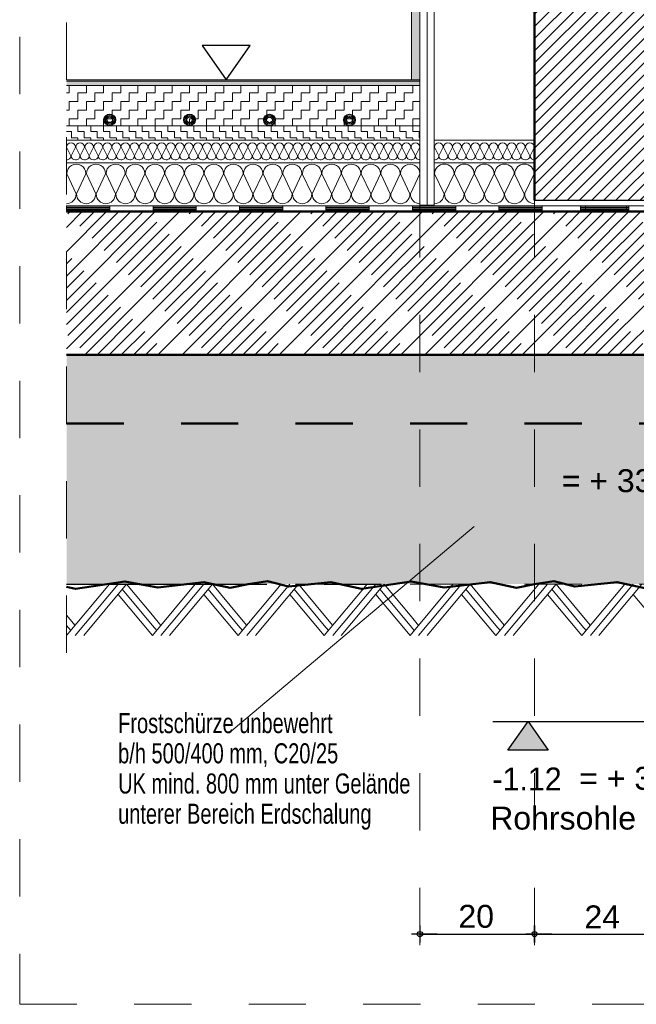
# Model space of a CAD drawing. Header units: metres. Extents: x 1333.9 to 1416.6, y -82.7 to -2.5.
# Tile 120 of 160: x 1406.9 to 1408, y -74.5 to -72.8. Entities that reach past the tile are written whole.
import ezdxf

# ---------------------------------------------------------------- set-up
doc = ezdxf.new("R2010")
doc.units = ezdxf.units.M
doc.header["$PDMODE"] = 65
for name, pattern in [('AUSGEZOGEN', [0]), ('PUNKT2_S9', [0.0015, 0, -0.0015]), ('STRICHLINIE2_S3', [0.055, 0.04, -0.015]), ('STRICHLINIE_S4', [0.08, 0.06, -0.02]), ('STRICHPUNKT2_S5', [0.5, 0.35, -0.05, 0.05, -0.05]), ('VERDECKT2_S2', [0.15, 0.1, -0.05])]:
    doc.linetypes.add(name, pattern=pattern)
for name, color, linetype, lineweight in [('XR$11$Fenster', 3, 'AUSGEZOGEN', 18), ('XR$11$Fundament_1', 1, 'AUSGEZOGEN', 50), ('XR$11$Legende', 4, 'AUSGEZOGEN', 13), ('XR$11$Maßlinie 1_50', 7, 'AUSGEZOGEN', 25), ('XR$11$Muster', 4, 'AUSGEZOGEN', 13), ('XR$11$Möblierung', 4, 'AUSGEZOGEN', 13), ('XR$11$Schraffur', 4, 'AUSGEZOGEN', 13), ('XR$11$Text 1_100', 3, 'AUSGEZOGEN', 18), ('XR$11$Text 1_50', 3, 'AUSGEZOGEN', 18), ('XR$11$Türen', 3, 'AUSGEZOGEN', 18), ('XR$11$Wand', 1, 'AUSGEZOGEN', 50), ('XR$11$Wand Mauerwerk tr', 42, 'AUSGEZOGEN', 18)]:
    doc.layers.add(name, color=color, linetype=linetype, lineweight=lineweight)
doc.styles.add('ARIAL', font='arial.ttf')
doc.dimstyles.new('DIMSTYLE_15', dxfattribs={"dimtxt": 0.04, "dimasz": 0.03, "dimexe": 0, "dimexo": 1e-06, "dimgap": 0.02, "dimtad": 2, "dimdec": 1, "dimlfac": 100, "dimrnd": 0.5, "dimzin": 4, "dimdsep": 46, "dimtxsty": 'ARIAL', "dimblk1": 'ALL_ML_KREIS', "dimblk2": 'ALL_ML_KREIS', "dimsah": 1, "dimcen": 0, "dimse1": 1, "dimse2": 1, "dimclrd": 7, "dimclre": 7, "dimclrt": 7, "dimadec": 0, "dimazin": 0, "dimtfac": 1, "dimtdec": 0, "dimtix": 1, "dimtmove": 2, "dimatfit": 3, "dimfxl": 0, "dimtzin": 0, "dimlwd": 0, "dimlwe": 25, "dimarcsym": 0})

# ---------------------------------------------------------------- blocks, each defined once
blk = doc.blocks.new('MUSTERELEMENT_31')
at = {"layer": 'XR$11$Muster', "color": 4, "linetype": 'AUSGEZOGEN', "lineweight": 13, "transparency": 33554687}
for p, q in [((1407.9732, -73.0972), (1407.8127, -73.0972)), ((1407.8127, -73.0972), (1407.8127, -73.0972)), ((1407.8127, -73.0972), (1407.8127, -73.1072)), ((1407.8127, -73.0972), (1407.8127, -73.1072)), ((1407.8127, -73.0992), (1407.8127, -73.0992)), ((1407.8929, -73.0972), (1407.8929, -73.1072)), ((1407.9732, -73.0992), (1407.8929, -73.0992)), ((1408.1337, -73.0972), (1407.9732, -73.0972)), ((1407.9732, -73.0972), (1407.9732, -73.1072)), ((1407.9732, -73.0972), (1407.9732, -73.1072)), ((1407.8127, -73.1012), (1407.8127, -73.1012)), ((1407.8127, -73.1032), (1407.8127, -73.1032)), ((1407.8127, -73.1052), (1407.8127, -73.1052)), ((1407.9732, -73.1072), (1407.8127, -73.1072)), ((1407.8127, -73.1072), (1407.8127, -73.1072)), ((1407.9732, -73.1012), (1407.8929, -73.1012)), ((1407.9732, -73.1032), (1407.8929, -73.1032)), ((1407.9732, -73.1052), (1407.8929, -73.1052)), ((1408.1337, -73.1072), (1407.9732, -73.1072))]:
    blk.add_line(p, q, dxfattribs=at)
blk = doc.blocks.new('NSY153')
at = {"color": 0, "linetype": 'ByBlock', "lineweight": -2}
for radius in [0.005, 0.00375, 0.0025]:
    blk.add_circle((0, 0), radius, dxfattribs=at)
blk = doc.blocks.new('MUSTERELEMENT_34')
at = {"layer": 'XR$11$Schraffur', "color": 52, "linetype": 'AUSGEZOGEN', "lineweight": 13, "transparency": 33554687}
for p, q in [((1407.6455, -73.0097), (1407.6378, -72.9947)), ((1407.6534, -72.9947), (1407.6458, -73.0097)), ((1407.6614, -73.0097), (1407.6538, -72.9947)), ((1407.6693, -72.9947), (1407.6617, -73.0097)), ((1407.6773, -73.0097), (1407.6697, -72.9947)), ((1407.6853, -72.9947), (1407.6776, -73.0097)), ((1407.6932, -73.0097), (1407.6856, -72.9947)), ((1407.7012, -72.9947), (1407.6935, -73.0097)), ((1407.7091, -73.0097), (1407.7015, -72.9947)), ((1407.7171, -72.9947), (1407.7094, -73.0097)), ((1407.725, -73.0097), (1407.7174, -72.9947)), ((1407.733, -72.9947), (1407.7253, -73.0097)), ((1407.7409, -73.0097), (1407.7333, -72.9947)), ((1407.7489, -72.9947), (1407.7413, -73.0097)), ((1407.7568, -73.0097), (1407.7492, -72.9947)), ((1407.7648, -72.9947), (1407.7572, -73.0097)), ((1407.7728, -73.0097), (1407.7651, -72.9947)), ((1407.7807, -72.9947), (1407.7731, -73.0097)), ((1407.7887, -73.0097), (1407.781, -72.9947)), ((1407.7966, -72.9947), (1407.789, -73.0097)), ((1407.8046, -73.0097), (1407.7969, -72.9947)), ((1407.8125, -72.9947), (1407.8049, -73.0097))]:
    blk.add_line(p, q, dxfattribs=at)
for centre, start_param, end_param in [((1407.6456, -72.9947), 3.141593, 6.283185), ((1407.6616, -72.9947), 3.141593, 6.283185), ((1407.6775, -72.9947), 3.141593, 6.283185), ((1407.6934, -72.9947), 3.141593, 6.283185), ((1407.7093, -72.9947), 3.141593, 6.283185), ((1407.7252, -72.9947), 3.141593, 6.283185), ((1407.7411, -72.9947), 3.141593, 6.283185), ((1407.757, -72.9947), 3.141593, 6.283185), ((1407.7729, -72.9947), 3.141593, 6.283185), ((1407.7888, -72.9947), 3.141593, 6.283185), ((1407.8047, -72.9947), 3.141593, 6.283185), ((1407.6377, -73.0097), 1.570796, 3.141593), ((1407.6536, -73.0097), 0, 1.570796), ((1407.6536, -73.0097), 1.570796, 3.141593), ((1407.6695, -73.0097), 0, 1.570796), ((1407.6695, -73.0097), 1.570796, 3.141593), ((1407.6854, -73.0097), 0, 1.570796), ((1407.6854, -73.0097), 1.570796, 3.141593), ((1407.7013, -73.0097), 0, 1.570796), ((1407.7013, -73.0097), 1.570796, 3.141593), ((1407.7172, -73.0097), 0, 1.570796), ((1407.7172, -73.0097), 1.570796, 3.141593), ((1407.7331, -73.0097), 0, 1.570796), ((1407.7331, -73.0097), 1.570796, 3.141593), ((1407.7491, -73.0097), 0, 1.570796), ((1407.7491, -73.0097), 1.570796, 3.141593), ((1407.765, -73.0097), 0, 1.570796), ((1407.765, -73.0097), 1.570796, 3.141593), ((1407.7809, -73.0097), 0, 1.570796), ((1407.7809, -73.0097), 1.570796, 3.141593), ((1407.7968, -73.0097), 0, 1.570796), ((1407.7968, -73.0097), 1.570796, 3.141593), ((1407.8127, -73.0097), 0, 1.570796)]:
    blk.add_ellipse(centre, major_axis=(-0.0078, 0), ratio=0.942857, start_param=start_param, end_param=end_param, dxfattribs=at)
blk = doc.blocks.new('MUSTERELEMENT_35')
at = {"layer": 'XR$11$Schraffur', "color": 52, "linetype": 'AUSGEZOGEN', "lineweight": 13, "transparency": 33554687}
for p, q in [((1407.638, -73.0413), (1407.6548, -73.0763)), ((1407.6555, -73.0763), (1407.6723, -73.0413)), ((1407.673, -73.0413), (1407.6898, -73.0763)), ((1407.6905, -73.0763), (1407.7073, -73.0413)), ((1407.708, -73.0413), (1407.7248, -73.0763)), ((1407.7255, -73.0763), (1407.7423, -73.0413)), ((1407.743, -73.0413), (1407.7598, -73.0763)), ((1407.7605, -73.0763), (1407.7773, -73.0413)), ((1407.778, -73.0413), (1407.7948, -73.0763)), ((1407.7955, -73.0763), (1407.8123, -73.0413))]:
    blk.add_line(p, q, dxfattribs=at)
for centre, start, end in [((1407.6552, -73.0413), 0, 180), ((1407.6902, -73.0413), 0, 180), ((1407.7252, -73.0413), 0, 180), ((1407.7602, -73.0413), 0, 180), ((1407.7952, -73.0413), 0, 180), ((1407.6377, -73.0763), 270, 0), ((1407.6727, -73.0763), 180, 270), ((1407.6727, -73.0763), 270, 0), ((1407.7077, -73.0763), 180, 270), ((1407.7077, -73.0763), 270, 0), ((1407.7427, -73.0763), 180, 270), ((1407.7427, -73.0763), 270, 0), ((1407.7777, -73.0763), 180, 270), ((1407.7777, -73.0763), 270, 0), ((1407.8127, -73.0763), 180, 270)]:
    blk.add_arc(centre, 0.0171, start, end, dxfattribs=at)
blk = doc.blocks.new('COMPLEX_KOTENVERMASSUNG_12')
at = {"layer": 'XR$11$Legende', "linetype": 'AUSGEZOGEN', "lineweight": 25, "transparency": 33554687}
blk.add_hatch(color=7, dxfattribs=at).paths.add_polyline_path([(1407.8364, -74.0472), (1407.7664, -74.0472), (1407.8014, -73.9972)], flags=16)
at = {"layer": 'XR$11$Legende', "color": 7, "linetype": 'AUSGEZOGEN', "lineweight": 25, "transparency": 33554687}
for p, q in [((1407.7664, -74.0472), (1407.8014, -73.9972)), ((1407.8014, -73.9972), (1407.8364, -74.0472)), ((1407.8014, -73.9972), (1407.8014, -73.9972)), ((1407.8014, -73.9972), (1407.8014, -73.9972)), ((1407.8364, -74.0472), (1407.7664, -74.0472))]:
    blk.add_line(p, q, dxfattribs=at)
at = {"layer": 'XR$11$Legende', "color": 4, "linetype": 'AUSGEZOGEN', "lineweight": 13, "transparency": 33554687}
blk.add_line((1407.8014, -73.9972), (1407.8014, -73.9972), dxfattribs=at)
blk.add_line((1407.8014, -73.9972), (1407.8014, -73.9972), dxfattribs=at)
at = {"layer": 'XR$11$Legende', "color": 7, "linetype": 'AUSGEZOGEN', "lineweight": 25, "transparency": 33554687, "insert": (1407.7392, -74.1174), "char_height": 0.04, "width": 0.14632, "attachment_point": 7, "style": 'ARIAL'}
blk.add_mtext('\\W0.95;-1.12', dxfattribs=at)
blk = doc.blocks.new('NSY144')
at = {"color": 0, "linetype": 'ByBlock', "lineweight": -2}
for p, q in [((0.035, 0.05), (-0.035, 0.05)), ((-0.035, 0.05), (0, 0)), ((0, 0), (0.035, 0.05))]:
    blk.add_line(p, q, dxfattribs=at)
blk = doc.blocks.new('ALL_ML_KREIS')
at = {"color": 0, "linetype": 'ByBlock', "lineweight": -2}
for p, q in [((-1, 0), (0.5, 0)), ((0, -0.5), (0, 0.5))]:
    blk.add_line(p, q, dxfattribs=at)
blk.add_circle((0, 0), 0.15, dxfattribs=at)
blk = doc.blocks.new('*D516')
at = {"layer": 'DEFPOINTS', "color": 7, "linetype": 'AUSGEZOGEN', "lineweight": 25, "transparency": 33554687}
for p in [(1407.8127, -73.0872), (1407.6127, -74.368), (1407.6127, -74.3704)]:
    blk.add_point(p, dxfattribs=at)
at = {"layer": 'XR$11$Maßlinie 1_50', "color": 7, "linetype": 'AUSGEZOGEN', "lineweight": -2, "transparency": 33554687}
blk.add_line((1407.6127, -74.368), (1407.8127, -74.368), dxfattribs=at)
at = {"layer": 'XR$11$Maßlinie 1_50', "color": 7, "linetype": 'AUSGEZOGEN', "lineweight": 25, "transparency": 33554687, "xscale": 0.03, "yscale": 0.03, "zscale": 0.03, "rotation": 180}
blk.add_blockref('ALL_ML_KREIS', (1407.6127, -74.368), dxfattribs=at)
at = {"layer": 'XR$11$Maßlinie 1_50', "color": 7, "linetype": 'AUSGEZOGEN', "lineweight": 25, "transparency": 33554687, "xscale": 0.03, "yscale": 0.03, "zscale": 0.03}
blk.add_blockref('ALL_ML_KREIS', (1407.8127, -74.368), dxfattribs=at)
at = {"layer": 'XR$11$Maßlinie 1_50', "color": 7, "linetype": 'AUSGEZOGEN', "lineweight": 25, "transparency": 33554687, "insert": (1407.7109, -74.3373), "char_height": 0.04, "width": 0.16, "attachment_point": 5, "style": 'ARIAL'}
blk.add_mtext('\\A1;{\\A1;{20\\H0.026400;\\S^ ;}}', dxfattribs=at)
blk = doc.blocks.new('*D517')
at = {"layer": 'DEFPOINTS', "color": 7, "linetype": 'AUSGEZOGEN', "lineweight": 25, "transparency": 33554687}
for p in [(1407.8127, -73.0872), (1408.0527, -73.0872), (1407.8127, -74.368)]:
    blk.add_point(p, dxfattribs=at)
at = {"layer": 'XR$11$Maßlinie 1_50', "color": 7, "linetype": 'AUSGEZOGEN', "lineweight": -2, "transparency": 33554687}
blk.add_line((1407.8127, -74.368), (1408.0527, -74.368), dxfattribs=at)
at = {"layer": 'XR$11$Maßlinie 1_50', "color": 7, "linetype": 'AUSGEZOGEN', "lineweight": 25, "transparency": 33554687, "xscale": 0.03, "yscale": 0.03, "zscale": 0.03, "rotation": 180}
blk.add_blockref('ALL_ML_KREIS', (1407.8127, -74.368), dxfattribs=at)
at = {"layer": 'XR$11$Maßlinie 1_50', "color": 7, "linetype": 'AUSGEZOGEN', "lineweight": 25, "transparency": 33554687, "xscale": 0.03, "yscale": 0.03, "zscale": 0.03}
blk.add_blockref('ALL_ML_KREIS', (1408.0527, -74.368), dxfattribs=at)
at = {"layer": 'XR$11$Maßlinie 1_50', "color": 7, "linetype": 'AUSGEZOGEN', "lineweight": 25, "transparency": 33554687, "insert": (1407.931, -74.338), "char_height": 0.04, "width": 0.16, "attachment_point": 5, "style": 'ARIAL'}
blk.add_mtext('\\A1;{\\A1;{24\\H0.026400;\\S^ ;}}', dxfattribs=at)
blk = doc.blocks.new('MUSTERELEMENT_36')
at = {"layer": 'XR$11$Muster', "color": 4, "linetype": 'AUSGEZOGEN', "lineweight": 13, "transparency": 33554687}
for p, q in [((1406.9953, -73.0972), (1407.1464, -73.0972)), ((1406.9953, -73.0972), (1406.9953, -73.1072)), ((1406.9953, -73.0992), (1407.0708, -73.0992)), ((1407.0708, -73.0972), (1407.0708, -73.1072)), ((1407.1464, -73.0972), (1407.2974, -73.0972)), ((1407.1464, -73.0972), (1407.1464, -73.1072)), ((1407.1464, -73.0972), (1407.1464, -73.1072)), ((1407.1464, -73.0992), (1407.2219, -73.0992)), ((1407.2219, -73.0972), (1407.2219, -73.1072)), ((1407.2974, -73.0972), (1407.4485, -73.0972)), ((1407.2974, -73.0972), (1407.2974, -73.1072)), ((1407.2974, -73.0972), (1407.2974, -73.1072)), ((1407.2974, -73.0992), (1407.3729, -73.0992)), ((1407.3729, -73.0972), (1407.3729, -73.1072)), ((1407.4485, -73.0972), (1407.5995, -73.0972)), ((1407.4485, -73.0972), (1407.4485, -73.1072)), ((1407.4485, -73.0972), (1407.4485, -73.1072)), ((1407.4485, -73.0992), (1407.524, -73.0992)), ((1407.524, -73.0972), (1407.524, -73.1072)), ((1407.5995, -73.0972), (1407.7506, -73.0972)), ((1407.5995, -73.0972), (1407.5995, -73.1072)), ((1407.5995, -73.0972), (1407.5995, -73.1072)), ((1407.5995, -73.0992), (1407.6751, -73.0992)), ((1407.6751, -73.0972), (1407.6751, -73.1072)), ((1407.7506, -73.0972), (1407.9016, -73.0972)), ((1407.7506, -73.0972), (1407.7506, -73.1072)), ((1407.7506, -73.0972), (1407.7506, -73.1072)), ((1407.7506, -73.0992), (1407.8261, -73.0992)), ((1407.8261, -73.0972), (1407.8261, -73.1072)), ((1407.9016, -73.0972), (1408.0527, -73.0972)), ((1407.9016, -73.0972), (1407.9016, -73.1072)), ((1407.9016, -73.0972), (1407.9016, -73.1072)), ((1407.9016, -73.0992), (1407.9772, -73.0992)), ((1407.9772, -73.0972), (1407.9772, -73.1072)), ((1408.0527, -73.0972), (1408.0527, -73.0972)), ((1408.0527, -73.0972), (1408.0527, -73.1072)), ((1408.0527, -73.0972), (1408.0527, -73.1072)), ((1408.0527, -73.0992), (1408.0527, -73.0992)), ((1406.9953, -73.1012), (1407.0708, -73.1012)), ((1406.9953, -73.1032), (1407.0708, -73.1032)), ((1406.9953, -73.1052), (1407.0708, -73.1052)), ((1406.9953, -73.1072), (1407.1464, -73.1072)), ((1407.1464, -73.1012), (1407.2219, -73.1012)), ((1407.1464, -73.1032), (1407.2219, -73.1032)), ((1407.1464, -73.1052), (1407.2219, -73.1052)), ((1407.1464, -73.1072), (1407.2974, -73.1072)), ((1407.2974, -73.1012), (1407.3729, -73.1012)), ((1407.2974, -73.1032), (1407.3729, -73.1032)), ((1407.2974, -73.1052), (1407.3729, -73.1052)), ((1407.2974, -73.1072), (1407.4485, -73.1072)), ((1407.4485, -73.1012), (1407.524, -73.1012)), ((1407.4485, -73.1032), (1407.524, -73.1032)), ((1407.4485, -73.1052), (1407.524, -73.1052)), ((1407.4485, -73.1072), (1407.5995, -73.1072)), ((1407.5995, -73.1012), (1407.6751, -73.1012)), ((1407.5995, -73.1032), (1407.6751, -73.1032)), ((1407.5995, -73.1052), (1407.6751, -73.1052)), ((1407.5995, -73.1072), (1407.7506, -73.1072)), ((1407.7506, -73.1012), (1407.8261, -73.1012)), ((1407.7506, -73.1032), (1407.8261, -73.1032)), ((1407.7506, -73.1052), (1407.8261, -73.1052)), ((1407.7506, -73.1072), (1407.9016, -73.1072)), ((1407.9016, -73.1012), (1407.9772, -73.1012)), ((1407.9016, -73.1032), (1407.9772, -73.1032)), ((1407.9016, -73.1052), (1407.9772, -73.1052)), ((1407.9016, -73.1072), (1408.0527, -73.1072)), ((1408.0527, -73.1012), (1408.0527, -73.1012)), ((1408.0527, -73.1032), (1408.0527, -73.1032)), ((1408.0527, -73.1052), (1408.0527, -73.1052)), ((1408.0527, -73.1072), (1408.0527, -73.1072))]:
    blk.add_line(p, q, dxfattribs=at)
blk = doc.blocks.new('MUSTERELEMENT_37')
at = {"layer": 'XR$11$Wand', "color": 52, "linetype": 'AUSGEZOGEN', "lineweight": 13, "transparency": 33554687}
for p, q in [((1406.9953, -73.8472), (1407.0703, -73.7572)), ((1407.0103, -73.8472), (1407.0853, -73.7572)), ((1407.0253, -73.8472), (1407.1003, -73.7572)), ((1407.0928, -73.7662), (1407.1453, -73.8292)), ((1407.1003, -73.7572), (1407.1453, -73.8112)), ((1407.1453, -73.8472), (1407.2203, -73.7572)), ((1407.1603, -73.8472), (1407.2353, -73.7572)), ((1407.1753, -73.8472), (1407.2503, -73.7572)), ((1407.2428, -73.7662), (1407.2953, -73.8292)), ((1407.2503, -73.7572), (1407.2953, -73.8112)), ((1407.2953, -73.8472), (1407.3703, -73.7572)), ((1407.3103, -73.8472), (1407.3853, -73.7572)), ((1407.3253, -73.8472), (1407.4003, -73.7572)), ((1407.3928, -73.7662), (1407.4453, -73.8292)), ((1407.4003, -73.7572), (1407.4453, -73.8112)), ((1407.4453, -73.8472), (1407.5203, -73.7572)), ((1407.4603, -73.8472), (1407.5353, -73.7572)), ((1407.4753, -73.8472), (1407.5503, -73.7572)), ((1407.5428, -73.7662), (1407.5953, -73.8292)), ((1407.5503, -73.7572), (1407.5953, -73.8112)), ((1407.5953, -73.8472), (1407.6703, -73.7572)), ((1407.6103, -73.8472), (1407.6853, -73.7572)), ((1407.6253, -73.8472), (1407.7003, -73.7572)), ((1407.6928, -73.7662), (1407.7453, -73.8292)), ((1407.7003, -73.7572), (1407.7453, -73.8112)), ((1407.7453, -73.8472), (1407.8203, -73.7572)), ((1407.7603, -73.8472), (1407.8353, -73.7572)), ((1407.7753, -73.8472), (1407.8503, -73.7572)), ((1407.8428, -73.7662), (1407.8953, -73.8292)), ((1407.8503, -73.7572), (1407.8953, -73.8112)), ((1407.8953, -73.8472), (1407.9703, -73.7572)), ((1407.9103, -73.8472), (1407.9853, -73.7572)), ((1407.9253, -73.8472), (1408.0003, -73.7572)), ((1407.0853, -73.7752), (1407.1453, -73.8472)), ((1407.2353, -73.7752), (1407.2953, -73.8472)), ((1407.3853, -73.7752), (1407.4453, -73.8472)), ((1407.5353, -73.7752), (1407.5953, -73.8472)), ((1407.6853, -73.7752), (1407.7453, -73.8472)), ((1407.8353, -73.7752), (1407.8953, -73.8472)), ((1407.9853, -73.7752), (1408.0453, -73.8472)), ((1406.9953, -73.8112), (1407.0103, -73.8292)), ((1407.1453, -73.8112), (1407.1603, -73.8292)), ((1407.2953, -73.8112), (1407.3103, -73.8292)), ((1407.4453, -73.8112), (1407.4603, -73.8292)), ((1407.5953, -73.8112), (1407.6103, -73.8292)), ((1407.7453, -73.8112), (1407.7603, -73.8292)), ((1407.8953, -73.8112), (1407.9103, -73.8292)), ((1406.9953, -73.8292), (1407.0028, -73.8382)), ((1407.1453, -73.8292), (1407.1528, -73.8382)), ((1407.2953, -73.8292), (1407.3028, -73.8382)), ((1407.4453, -73.8292), (1407.4528, -73.8382)), ((1407.5953, -73.8292), (1407.6028, -73.8382)), ((1407.7453, -73.8292), (1407.7528, -73.8382)), ((1407.8953, -73.8292), (1407.9028, -73.8382))]:
    blk.add_line(p, q, dxfattribs=at)
blk = doc.blocks.new('MUSTERELEMENT_38')
at = {"layer": 'XR$11$Schraffur', "color": 52, "linetype": 'AUSGEZOGEN', "lineweight": 13, "transparency": 33554687}
for p, q in [((1407.0031, -73.0097), (1406.9955, -72.9947)), ((1407.011, -72.9947), (1407.0034, -73.0097)), ((1407.0189, -73.0097), (1407.0113, -72.9947)), ((1407.0268, -72.9947), (1407.0192, -73.0097)), ((1407.0347, -73.0097), (1407.0271, -72.9947)), ((1407.0426, -72.9947), (1407.035, -73.0097)), ((1407.0506, -73.0097), (1407.043, -72.9947)), ((1407.0585, -72.9947), (1407.0509, -73.0097)), ((1407.0664, -73.0097), (1407.0588, -72.9947)), ((1407.0743, -72.9947), (1407.0667, -73.0097)), ((1407.0822, -73.0097), (1407.0746, -72.9947)), ((1407.0901, -72.9947), (1407.0825, -73.0097)), ((1407.0981, -73.0097), (1407.0905, -72.9947)), ((1407.106, -72.9947), (1407.0984, -73.0097)), ((1407.1139, -73.0097), (1407.1063, -72.9947)), ((1407.1218, -72.9947), (1407.1142, -73.0097)), ((1407.1297, -73.0097), (1407.1221, -72.9947)), ((1407.1376, -72.9947), (1407.13, -73.0097)), ((1407.1455, -73.0097), (1407.1379, -72.9947)), ((1407.1535, -72.9947), (1407.1459, -73.0097)), ((1407.1614, -73.0097), (1407.1538, -72.9947)), ((1407.1693, -72.9947), (1407.1617, -73.0097)), ((1407.1772, -73.0097), (1407.1696, -72.9947)), ((1407.1851, -72.9947), (1407.1775, -73.0097)), ((1407.193, -73.0097), (1407.1854, -72.9947)), ((1407.2009, -72.9947), (1407.1933, -73.0097)), ((1407.2089, -73.0097), (1407.2013, -72.9947)), ((1407.2168, -72.9947), (1407.2092, -73.0097)), ((1407.2247, -73.0097), (1407.2171, -72.9947)), ((1407.2326, -72.9947), (1407.225, -73.0097)), ((1407.2405, -73.0097), (1407.2329, -72.9947)), ((1407.2484, -72.9947), (1407.2408, -73.0097)), ((1407.2564, -73.0097), (1407.2488, -72.9947)), ((1407.2643, -72.9947), (1407.2567, -73.0097)), ((1407.2722, -73.0097), (1407.2646, -72.9947)), ((1407.2801, -72.9947), (1407.2725, -73.0097)), ((1407.288, -73.0097), (1407.2804, -72.9947)), ((1407.2959, -72.9947), (1407.2883, -73.0097)), ((1407.3038, -73.0097), (1407.2962, -72.9947)), ((1407.3118, -72.9947), (1407.3042, -73.0097)), ((1407.3197, -73.0097), (1407.3121, -72.9947)), ((1407.3276, -72.9947), (1407.32, -73.0097)), ((1407.3355, -73.0097), (1407.3279, -72.9947)), ((1407.3434, -72.9947), (1407.3358, -73.0097)), ((1407.3513, -73.0097), (1407.3437, -72.9947)), ((1407.3592, -72.9947), (1407.3517, -73.0097)), ((1407.3672, -73.0097), (1407.3596, -72.9947)), ((1407.3751, -72.9947), (1407.3675, -73.0097)), ((1407.383, -73.0097), (1407.3754, -72.9947)), ((1407.3909, -72.9947), (1407.3833, -73.0097)), ((1407.3988, -73.0097), (1407.3912, -72.9947)), ((1407.4067, -72.9947), (1407.3991, -73.0097)), ((1407.4147, -73.0097), (1407.4071, -72.9947)), ((1407.4226, -72.9947), (1407.415, -73.0097)), ((1407.4305, -73.0097), (1407.4229, -72.9947)), ((1407.4384, -72.9947), (1407.4308, -73.0097)), ((1407.4463, -73.0097), (1407.4387, -72.9947)), ((1407.4542, -72.9947), (1407.4466, -73.0097)), ((1407.4621, -73.0097), (1407.4545, -72.9947)), ((1407.4701, -72.9947), (1407.4625, -73.0097)), ((1407.478, -73.0097), (1407.4704, -72.9947)), ((1407.4859, -72.9947), (1407.4783, -73.0097)), ((1407.4938, -73.0097), (1407.4862, -72.9947)), ((1407.5017, -72.9947), (1407.4941, -73.0097)), ((1407.5096, -73.0097), (1407.502, -72.9947)), ((1407.5176, -72.9947), (1407.51, -73.0097)), ((1407.5255, -73.0097), (1407.5179, -72.9947)), ((1407.5334, -72.9947), (1407.5258, -73.0097)), ((1407.5413, -73.0097), (1407.5337, -72.9947)), ((1407.5492, -72.9947), (1407.5416, -73.0097)), ((1407.5571, -73.0097), (1407.5495, -72.9947)), ((1407.565, -72.9947), (1407.5574, -73.0097)), ((1407.573, -73.0097), (1407.5654, -72.9947)), ((1407.5809, -72.9947), (1407.5733, -73.0097)), ((1407.5888, -73.0097), (1407.5812, -72.9947)), ((1407.5967, -72.9947), (1407.5891, -73.0097)), ((1407.6046, -73.0097), (1407.597, -72.9947)), ((1407.6125, -72.9947), (1407.6049, -73.0097))]:
    blk.add_line(p, q, dxfattribs=at)
for centre, start_param, end_param in [((1407.0032, -72.9947), 3.141593, 6.283185), ((1407.0191, -72.9947), 3.141593, 6.283185), ((1407.0349, -72.9947), 3.141593, 6.283185), ((1407.0507, -72.9947), 3.141593, 6.283185), ((1407.0665, -72.9947), 3.141593, 6.283185), ((1407.0824, -72.9947), 3.141593, 6.283185), ((1407.0982, -72.9947), 3.141593, 6.283185), ((1407.114, -72.9947), 3.141593, 6.283185), ((1407.1299, -72.9947), 3.141593, 6.283185), ((1407.1457, -72.9947), 3.141593, 6.283185), ((1407.1615, -72.9947), 3.141593, 6.283185), ((1407.1774, -72.9947), 3.141593, 6.283185), ((1407.1932, -72.9947), 3.141593, 6.283185), ((1407.209, -72.9947), 3.141593, 6.283185), ((1407.2249, -72.9947), 3.141593, 6.283185), ((1407.2407, -72.9947), 3.141593, 6.283185), ((1407.2565, -72.9947), 3.141593, 6.283185), ((1407.2723, -72.9947), 3.141593, 6.283185), ((1407.2882, -72.9947), 3.141593, 6.283185), ((1407.304, -72.9947), 3.141593, 6.283185), ((1407.3198, -72.9947), 3.141593, 6.283185), ((1407.3357, -72.9947), 3.141593, 6.283185), ((1407.3515, -72.9947), 3.141593, 6.283185), ((1407.3673, -72.9947), 3.141593, 6.283185), ((1407.3832, -72.9947), 3.141593, 6.283185), ((1407.399, -72.9947), 3.141593, 6.283185), ((1407.4148, -72.9947), 3.141593, 6.283185), ((1407.4306, -72.9947), 3.141593, 6.283185), ((1407.4465, -72.9947), 3.141593, 6.283185), ((1407.4623, -72.9947), 3.141593, 6.283185), ((1407.4781, -72.9947), 3.141593, 6.283185), ((1407.494, -72.9947), 3.141593, 6.283185), ((1407.5098, -72.9947), 3.141593, 6.283185), ((1407.5256, -72.9947), 3.141593, 6.283185), ((1407.5415, -72.9947), 3.141593, 6.283185), ((1407.5573, -72.9947), 3.141593, 6.283185), ((1407.5731, -72.9947), 3.141593, 6.283185), ((1407.5889, -72.9947), 3.141593, 6.283185), ((1407.6048, -72.9947), 3.141593, 6.283185), ((1406.9953, -73.0097), 1.570796, 3.141593), ((1407.0111, -73.0097), 0, 1.570796), ((1407.0111, -73.0097), 1.570796, 3.141593), ((1407.027, -73.0097), 0, 1.570796), ((1407.027, -73.0097), 1.570796, 3.141593), ((1407.0428, -73.0097), 0, 1.570796), ((1407.0428, -73.0097), 1.570796, 3.141593), ((1407.0586, -73.0097), 0, 1.570796), ((1407.0586, -73.0097), 1.570796, 3.141593), ((1407.0745, -73.0097), 0, 1.570796), ((1407.0745, -73.0097), 1.570796, 3.141593), ((1407.0903, -73.0097), 0, 1.570796), ((1407.0903, -73.0097), 1.570796, 3.141593), ((1407.1061, -73.0097), 0, 1.570796), ((1407.1061, -73.0097), 1.570796, 3.141593), ((1407.122, -73.0097), 0, 1.570796), ((1407.122, -73.0097), 1.570796, 3.141593), ((1407.1378, -73.0097), 0, 1.570796), ((1407.1378, -73.0097), 1.570796, 3.141593), ((1407.1536, -73.0097), 0, 1.570796), ((1407.1536, -73.0097), 1.570796, 3.141593), ((1407.1694, -73.0097), 0, 1.570796), ((1407.1694, -73.0097), 1.570796, 3.141593), ((1407.1853, -73.0097), 0, 1.570796), ((1407.1853, -73.0097), 1.570796, 3.141593), ((1407.2011, -73.0097), 0, 1.570796), ((1407.2011, -73.0097), 1.570796, 3.141593), ((1407.2169, -73.0097), 0, 1.570796), ((1407.2169, -73.0097), 1.570796, 3.141593), ((1407.2328, -73.0097), 0, 1.570796), ((1407.2328, -73.0097), 1.570796, 3.141593), ((1407.2486, -73.0097), 0, 1.570796), ((1407.2486, -73.0097), 1.570796, 3.141593), ((1407.2644, -73.0097), 0, 1.570796), ((1407.2644, -73.0097), 1.570796, 3.141593), ((1407.2803, -73.0097), 0, 1.570796), ((1407.2803, -73.0097), 1.570796, 3.141593), ((1407.2961, -73.0097), 0, 1.570796), ((1407.2961, -73.0097), 1.570796, 3.141593), ((1407.3119, -73.0097), 0, 1.570796), ((1407.3119, -73.0097), 1.570796, 3.141593), ((1407.3277, -73.0097), 0, 1.570796), ((1407.3277, -73.0097), 1.570796, 3.141593), ((1407.3436, -73.0097), 0, 1.570796), ((1407.3436, -73.0097), 1.570796, 3.141593), ((1407.3594, -73.0097), 0, 1.570796), ((1407.3594, -73.0097), 1.570796, 3.141593), ((1407.3752, -73.0097), 0, 1.570796), ((1407.3752, -73.0097), 1.570796, 3.141593), ((1407.3911, -73.0097), 0, 1.570796), ((1407.3911, -73.0097), 1.570796, 3.141593), ((1407.4069, -73.0097), 0, 1.570796), ((1407.4069, -73.0097), 1.570796, 3.141593), ((1407.4227, -73.0097), 0, 1.570796), ((1407.4227, -73.0097), 1.570796, 3.141593), ((1407.4386, -73.0097), 0, 1.570796), ((1407.4386, -73.0097), 1.570796, 3.141593), ((1407.4544, -73.0097), 0, 1.570796), ((1407.4544, -73.0097), 1.570796, 3.141593), ((1407.4702, -73.0097), 0, 1.570796), ((1407.4702, -73.0097), 1.570796, 3.141593), ((1407.486, -73.0097), 0, 1.570796), ((1407.486, -73.0097), 1.570796, 3.141593), ((1407.5019, -73.0097), 0, 1.570796), ((1407.5019, -73.0097), 1.570796, 3.141593), ((1407.5177, -73.0097), 0, 1.570796), ((1407.5177, -73.0097), 1.570796, 3.141593), ((1407.5335, -73.0097), 0, 1.570796), ((1407.5335, -73.0097), 1.570796, 3.141593), ((1407.5494, -73.0097), 0, 1.570796), ((1407.5494, -73.0097), 1.570796, 3.141593), ((1407.5652, -73.0097), 0, 1.570796), ((1407.5652, -73.0097), 1.570796, 3.141593), ((1407.581, -73.0097), 0, 1.570796), ((1407.581, -73.0097), 1.570796, 3.141593), ((1407.5969, -73.0097), 0, 1.570796), ((1407.5969, -73.0097), 1.570796, 3.141593), ((1407.6127, -73.0097), 0, 1.570796)]:
    blk.add_ellipse(centre, major_axis=(-0.00776, 0), ratio=0.947558, start_param=start_param, end_param=end_param, dxfattribs=at)
blk = doc.blocks.new('MUSTERELEMENT_39')
at = {"layer": 'XR$11$Schraffur', "color": 52, "linetype": 'AUSGEZOGEN', "lineweight": 13, "transparency": 33554687}
for p, q in [((1406.9957, -73.0413), (1407.0121, -73.0763)), ((1407.0128, -73.0763), (1407.0293, -73.0413)), ((1407.03, -73.0413), (1407.0464, -73.0763)), ((1407.0471, -73.0763), (1407.0636, -73.0413)), ((1407.0643, -73.0413), (1407.0807, -73.0763)), ((1407.0814, -73.0763), (1407.0979, -73.0413)), ((1407.0986, -73.0413), (1407.115, -73.0763)), ((1407.1157, -73.0763), (1407.1322, -73.0413)), ((1407.1329, -73.0413), (1407.1493, -73.0763)), ((1407.15, -73.0763), (1407.1665, -73.0413)), ((1407.1671, -73.0413), (1407.1836, -73.0763)), ((1407.1843, -73.0763), (1407.2008, -73.0413)), ((1407.2014, -73.0413), (1407.2179, -73.0763)), ((1407.2186, -73.0763), (1407.2351, -73.0413)), ((1407.2357, -73.0413), (1407.2522, -73.0763)), ((1407.2529, -73.0763), (1407.2694, -73.0413)), ((1407.27, -73.0413), (1407.2865, -73.0763)), ((1407.2872, -73.0763), (1407.3037, -73.0413)), ((1407.3043, -73.0413), (1407.3208, -73.0763)), ((1407.3215, -73.0763), (1407.338, -73.0413)), ((1407.3386, -73.0413), (1407.3551, -73.0763)), ((1407.3558, -73.0763), (1407.3723, -73.0413)), ((1407.3729, -73.0413), (1407.3894, -73.0763)), ((1407.3901, -73.0763), (1407.4066, -73.0413)), ((1407.4072, -73.0413), (1407.4237, -73.0763)), ((1407.4244, -73.0763), (1407.4409, -73.0413)), ((1407.4415, -73.0413), (1407.458, -73.0763)), ((1407.4587, -73.0763), (1407.4752, -73.0413)), ((1407.4758, -73.0413), (1407.4923, -73.0763)), ((1407.493, -73.0763), (1407.5095, -73.0413)), ((1407.5101, -73.0413), (1407.5266, -73.0763)), ((1407.5273, -73.0763), (1407.5437, -73.0413)), ((1407.5444, -73.0413), (1407.5609, -73.0763)), ((1407.5616, -73.0763), (1407.578, -73.0413)), ((1407.5787, -73.0413), (1407.5952, -73.0763)), ((1407.5959, -73.0763), (1407.6123, -73.0413))]:
    blk.add_line(p, q, dxfattribs=at)
for centre, start_param, end_param in [((1407.0125, -73.0413), 4.712389, 7.853982), ((1407.0468, -73.0413), 4.712389, 7.853982), ((1407.0811, -73.0413), 4.712389, 7.853982), ((1407.1154, -73.0413), 4.712389, 7.853982), ((1407.1497, -73.0413), 4.712389, 7.853982), ((1407.184, -73.0413), 4.712389, 7.853982), ((1407.2183, -73.0413), 4.712389, 7.853982), ((1407.2526, -73.0413), 4.712389, 7.853982), ((1407.2869, -73.0413), 4.712389, 7.853982), ((1407.3212, -73.0413), 4.712389, 7.853982), ((1407.3554, -73.0413), 4.712389, 7.853982), ((1407.3897, -73.0413), 4.712389, 7.853982), ((1407.424, -73.0413), 4.712389, 7.853982), ((1407.4583, -73.0413), 4.712389, 7.853982), ((1407.4926, -73.0413), 4.712389, 7.853982), ((1407.5269, -73.0413), 4.712389, 7.853982), ((1407.5612, -73.0413), 4.712389, 7.853982), ((1407.5955, -73.0413), 4.712389, 7.853982), ((1406.9953, -73.0763), 3.141593, 4.712389), ((1407.0296, -73.0763), 1.570796, 3.141593), ((1407.0296, -73.0763), 3.141593, 4.712389), ((1407.0639, -73.0763), 1.570796, 3.141593), ((1407.0639, -73.0763), 3.141593, 4.712389), ((1407.0982, -73.0763), 1.570796, 3.141593), ((1407.0982, -73.0763), 3.141593, 4.712389), ((1407.1325, -73.0763), 1.570796, 3.141593), ((1407.1325, -73.0763), 3.141593, 4.712389), ((1407.1668, -73.0763), 1.570796, 3.141593), ((1407.1668, -73.0763), 3.141593, 4.712389), ((1407.2011, -73.0763), 1.570796, 3.141593), ((1407.2011, -73.0763), 3.141593, 4.712389), ((1407.2354, -73.0763), 1.570796, 3.141593), ((1407.2354, -73.0763), 3.141593, 4.712389), ((1407.2697, -73.0763), 1.570796, 3.141593), ((1407.2697, -73.0763), 3.141593, 4.712389), ((1407.304, -73.0763), 1.570796, 3.141593), ((1407.304, -73.0763), 3.141593, 4.712389), ((1407.3383, -73.0763), 1.570796, 3.141593), ((1407.3383, -73.0763), 3.141593, 4.712389), ((1407.3726, -73.0763), 1.570796, 3.141593), ((1407.3726, -73.0763), 3.141593, 4.712389), ((1407.4069, -73.0763), 1.570796, 3.141593), ((1407.4069, -73.0763), 3.141593, 4.712389), ((1407.4412, -73.0763), 1.570796, 3.141593), ((1407.4412, -73.0763), 3.141593, 4.712389), ((1407.4755, -73.0763), 1.570796, 3.141593), ((1407.4755, -73.0763), 3.141593, 4.712389), ((1407.5098, -73.0763), 1.570796, 3.141593), ((1407.5098, -73.0763), 3.141593, 4.712389), ((1407.5441, -73.0763), 1.570796, 3.141593), ((1407.5441, -73.0763), 3.141593, 4.712389), ((1407.5784, -73.0763), 1.570796, 3.141593), ((1407.5784, -73.0763), 3.141593, 4.712389), ((1407.6127, -73.0763), 1.570796, 3.141593)]:
    blk.add_ellipse(centre, major_axis=(0, 0.0171), ratio=0.979963, start_param=start_param, end_param=end_param, dxfattribs=at)

msp = doc.modelspace()

# ---------------------------------------------------------------- hatches: boundary and pattern name
at = {"layer": 'XR$11$Fenster', "linetype": 'AUSGEZOGEN', "lineweight": 13, "transparency": 33554687}
msp.add_hatch(color=9, dxfattribs=at).paths.add_polyline_path([(1407.6127, -72.8772), (1406.9953, -72.8772), (1406.9953, -72.8872), (1407.6127, -72.8872)])
at = {"layer": 'XR$11$Möblierung', "linetype": 'AUSGEZOGEN', "lineweight": 13, "transparency": 33554687}
for color, points in [(9, [(1407.5977, -72.8772), (1407.6127, -72.8772), (1407.6127, -71.8468), (1407.5977, -71.8468)]), (254, [(1406.9953, -73.3572), (1406.9953, -73.4772), (1409.2571, -73.4772), (1409.2571, -73.3572)]), (254, [(1406.9953, -73.4772), (1406.9953, -73.7572), (1409.2571, -73.7572), (1409.2571, -73.4772)])]:
    msp.add_hatch(color=color, dxfattribs=at).paths.add_polyline_path(points)
at = {"layer": 'XR$11$Schraffur', "linetype": 'AUSGEZOGEN', "lineweight": 13, "transparency": 33554687}
h = msp.add_hatch(dxfattribs=at)
h.set_pattern_fill('SCHRAFFUR_5', color=52, scale=0.01, style=0, pattern_type=2)
h.set_pattern_definition([(45, (0, 0), (-0.02121320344, 0.02121320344), []), (45, (-0.010607, 0.010607), (-0.02121320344, 0.02121320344), [])])
h.paths.add_polyline_path([(1407.8127, -71.8468), (1407.8127, -73.0872), (1408.0527, -73.0872), (1408.0527, -71.8468)], flags=0)
h = msp.add_hatch(dxfattribs=at)
h.set_pattern_fill('MUSTER', color=52, scale=0.015, angle=90, style=0, pattern_type=2)
h.set_pattern_definition([(90, (-0.03, 0.03), (-0.015, 0.015), [0.015, -0.015]), (180, (-0.03, 0.03), (-0.015, -0.015), [0.015, -0.015])])
h.paths.add_polyline_path([(1407.6127, -72.9572), (1407.6127, -72.8872), (1406.9953, -72.8872), (1406.9953, -72.9572)], flags=0)
h = msp.add_hatch(dxfattribs=at)
h.set_pattern_fill('MUSTER', color=52, scale=0.01125, style=0, pattern_type=2)
h.set_pattern_definition([(0, (0.0225, 0.0225), (0.01125, 0.01125), [0.01125, -0.01125]), (90, (0.0225, 0.0225), (-0.01125, 0.01125), [0.01125, -0.01125])])
h.paths.add_polyline_path([(1407.6127, -72.9822), (1407.6127, -72.9572), (1406.9953, -72.9572), (1406.9953, -72.9822)], flags=0)
h = msp.add_hatch(dxfattribs=at)
h.set_pattern_fill('SCHRAFFUR_7', color=52, scale=0.01, style=0, pattern_type=2)
h.set_pattern_definition([(45, (0, 0), (-0.02121320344, 0.02121320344), []), (45, (-0.010607, 0.010607), (-0.02121320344, 0.02121320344), [0.1, -0.05])])
h.paths.add_polyline_path([(1409.2571, -73.1072), (1409.2571, -73.3572), (1406.9953, -73.3572), (1406.9953, -73.1072)], flags=0)

# ---------------------------------------------------------------- linework, layer by layer
at = {"layer": 'XR$11$Fundament_1', "color": 4, "linetype": 'AUSGEZOGEN', "lineweight": 13, "transparency": 33554687}
for p, q in [((1407.5977, -71.8468), (1407.5977, -72.8772)), ((1407.6127, -71.8468), (1407.6127, -73.0962)), ((1407.6252, -71.8468), (1407.6252, -73.0962)), ((1407.6377, -71.8468), (1407.6377, -73.0962)), ((1407.6127, -73.0962), (1407.6377, -73.0962))]:
    msp.add_line(p, q, dxfattribs=at)
at = {"layer": 'XR$11$Fundament_1', "color": 52, "linetype": 'PUNKT2_S9', "lineweight": 13, "transparency": 33554687}
for p, q in [((1407.6127, -73.0872), (1407.6127, -74.4322)), ((1407.8127, -73.0872), (1407.8127, -74.4322))]:
    msp.add_line(p, q, dxfattribs=at)
at = {"layer": 'XR$11$Legende', "color": 4, "linetype": 'STRICHLINIE2_S3', "lineweight": 13, "transparency": 33554687}
msp.add_line((1406.9953, -73.7572), (1409.2571, -73.7572), dxfattribs=at)
at = {"layer": 'XR$11$Text 1_100', "color": 4, "linetype": 'AUSGEZOGEN', "lineweight": 13, "transparency": 33554687}
msp.add_line((1407.279, -74.0173), (1407.7073, -73.6568), dxfattribs=at)
at = {"layer": 'XR$11$Text 1_50', "color": 3, "linetype": 'STRICHPUNKT2_S5', "lineweight": 25, "transparency": 33554687}
msp.add_line((1406.9953, -73.7572), (1407.5597, -73.7572), dxfattribs=at)
at = {"layer": 'XR$11$Text 1_50', "color": 3, "linetype": 'AUSGEZOGEN', "lineweight": 25, "transparency": 33554687}
msp.add_line((1407.74, -73.9972), (1408.1014, -73.9972), dxfattribs=at)
at = {"layer": 'XR$11$Türen', "color": 3, "linetype": 'AUSGEZOGEN', "lineweight": 13, "transparency": 33554687}
for p, q in [((1406.9953, -73.0222), (1407.6127, -73.0222)), ((1407.6377, -73.0222), (1407.8127, -73.0222))]:
    msp.add_line(p, q, dxfattribs=at)
at = {"layer": 'XR$11$Wand', "color": 1, "linetype": 'AUSGEZOGEN', "lineweight": 50, "transparency": 33554687}
for p, q in [((1407.8127, -71.8468), (1407.8127, -73.0872)), ((1408.0527, -73.1072), (1406.9953, -73.1072)), ((1407.8127, -73.1072), (1409.2571, -73.1072)), ((1406.9953, -73.3572), (1409.2571, -73.3572)), ((1407.8124, -73.4772), (1407.8127, -73.4772))]:
    msp.add_line(p, q, dxfattribs=at)
at = {"layer": 'XR$11$Wand', "color": 1, "linetype": 'VERDECKT2_S2', "lineweight": 13, "transparency": 33554687}
msp.add_line((1406.9953, -72.7774), (1406.9953, -73.8916), dxfattribs=at)
at = {"layer": 'XR$11$Wand', "color": 1, "linetype": 'AUSGEZOGEN', "lineweight": 13, "transparency": 33554687}
for p, q in [((1406.9953, -72.8772), (1407.6127, -72.8772)), ((1406.9953, -72.8797), (1407.6127, -72.8797)), ((1407.6127, -72.8872), (1406.9953, -72.8872)), ((1407.6127, -72.9572), (1406.9953, -72.9572)), ((1407.6127, -72.9822), (1406.9953, -72.9822)), ((1407.8127, -72.9822), (1407.6377, -72.9822))]:
    msp.add_line(p, q, dxfattribs=at)
at = {"layer": 'XR$11$Wand', "color": 1, "linetype": 'AUSGEZOGEN', "lineweight": 25, "transparency": 33554687}
msp.add_line((1407.8127, -73.0872), (1408.0527, -73.0872), dxfattribs=at)
at = {"layer": 'XR$11$Wand', "color": 1, "linetype": 'STRICHLINIE_S4', "lineweight": 50, "transparency": 33554687}
msp.add_line((1406.9953, -73.4772), (1409.2571, -73.4772), dxfattribs=at)
at = {"layer": 'XR$11$Wand', "color": 1, "linetype": 'AUSGEZOGEN', "lineweight": 50, "transparency": 33554687}
for points in [[(1407.8127, -73.7572), (1407.7812, -73.7636), (1407.7352, -73.7537), (1407.6547, -73.7631), (1407.5973, -73.7527), (1407.5108, -73.7655), (1407.457, -73.7537), (1407.3833, -73.7616), (1407.3463, -73.7522), (1407.3127, -73.7572)], [(1408.3127, -73.7572), (1408.2812, -73.7636), (1408.2352, -73.7537), (1408.1547, -73.7631), (1408.0973, -73.7527), (1408.0108, -73.7655), (1407.957, -73.7537), (1407.8833, -73.7616), (1407.8463, -73.7522), (1407.8127, -73.7572)], [(1407.3127, -73.7572), (1407.2812, -73.7636), (1407.2352, -73.7537), (1407.1547, -73.7631), (1407.0973, -73.7527), (1407.0108, -73.7655), (1406.9953, -73.7621)]]:
    msp.add_lwpolyline(points, dxfattribs=at)
at = {"layer": 'XR$11$Wand Mauerwerk tr', "color": 7, "linetype": 'STRICHLINIE_S4', "lineweight": 18, "transparency": 33554687}
msp.add_lwpolyline([(1412.6654, -71.4023), (1406.9135, -71.4023), (1406.9135, -74.4906), (1412.6654, -74.4906), (1412.6654, -71.4023)], close=True, dxfattribs=at)

# ---------------------------------------------------------------- block references
at = {"layer": 'XR$11$Legende', "color": 7, "linetype": 'AUSGEZOGEN', "lineweight": 25, "transparency": 33554687}
msp.add_blockref('COMPLEX_KOTENVERMASSUNG_12', (0, 0), dxfattribs=at)
at = {"layer": 'XR$11$Muster', "color": 4, "linetype": 'AUSGEZOGEN', "lineweight": 13, "transparency": 33554687}
for name in ['MUSTERELEMENT_36', 'MUSTERELEMENT_31']:
    msp.add_blockref(name, (0, 0), dxfattribs=at)
at = {"layer": 'XR$11$Schraffur', "color": 52, "linetype": 'AUSGEZOGEN', "lineweight": 13, "transparency": 33554687}
for name in ['MUSTERELEMENT_38', 'MUSTERELEMENT_34', 'MUSTERELEMENT_39', 'MUSTERELEMENT_35']:
    msp.add_blockref(name, (0, 0), dxfattribs=at)
at = {"layer": 'XR$11$Wand', "color": 1, "linetype": 'AUSGEZOGEN', "lineweight": 25, "transparency": 33554687}
for name, p, xscale, yscale, zscale in [('NSY144', (1407.2742, -72.8772), 1.199999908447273, 1.199999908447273, 1.199999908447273), ('NSY153', (1407.0708, -72.9469), 2, 2, 2), ('NSY153', (1407.2103, -72.947), 2, 2, 2), ('NSY153', (1407.3499, -72.9472), 2, 2, 2), ('NSY153', (1407.4894, -72.9473), 2, 2, 2)]:
    msp.add_blockref(name, p, dxfattribs=dict(at, xscale=xscale, yscale=yscale, zscale=zscale))
at = {"layer": 'XR$11$Wand', "color": 52, "linetype": 'AUSGEZOGEN', "lineweight": 13, "transparency": 33554687}
msp.add_blockref('MUSTERELEMENT_37', (0, 0), dxfattribs=at)

# ---------------------------------------------------------------- texts
at = {"layer": 'XR$11$Text 1_100', "color": 3, "linetype": 'AUSGEZOGEN', "lineweight": 25, "transparency": 33554687, "char_height": 0.04, "attachment_point": 7, "style": 'ARIAL'}
for s, insert, width in [('\\W1.00;= + 33.00', (1407.8603, -73.5973), 0.256679), ('\\W1.00;= + 32.48', (1407.8909, -74.1167), 0.256679), ('\\W1.00;Rohrsohle für ELT', (1407.7354, -74.1862), 0.475408)]:
    msp.add_mtext(s, dxfattribs=dict(at, insert=insert, width=width))
at = {"layer": 'XR$11$Text 1_100', "color": 3, "linetype": 'AUSGEZOGEN', "lineweight": 18, "transparency": 33554687, "insert": (1407.0855, -73.9823), "char_height": 0.035, "width": 0.525053, "attachment_point": 1, "line_spacing_factor": 0.903614, "style": 'ARIAL'}
msp.add_mtext('\\A1;{\\fArial|i0|b0;\\H0.035000;\\W0.714286;\\C3;Frostschürze unbewehrt}\\P{\\fArial|i0|b0;\\H0.035000;\\W0.714286;\\C3;b/h 500/400 mm, C20/25}\\P{\\fArial|i0|b0;\\H0.035000;\\W0.714286;\\C3;UK mind. 800 mm unter Gelände}\\P{\\fArial|i0|b0;\\H0.035000;\\W0.714286;\\C3;unterer Bereich Erdschalung}\\P', dxfattribs=at)

# ---------------------------------------------------------------- dimensions: what is measured, and where the dimension line sits
at = {"layer": 'XR$11$Maßlinie 1_50', "color": 7, "linetype": 'AUSGEZOGEN', "lineweight": 25, "transparency": 33554687}
for base, p1, p2, picture, middle in [((1407.8127, -74.368), (1407.6127, -74.3704), (1407.8127, -73.0872), '*D516', (1407.7109, -74.3373)), ((1408.0527, -74.368), (1407.8127, -73.0872), (1408.0527, -73.0872), '*D517', (1407.931, -74.338))]:
    dim = msp.add_linear_dim(base=base, p1=p1, p2=p2, dimstyle='DIMSTYLE_15', override={"dimpost": '<>', "dimclrd": 7, "dimclre": 7, "dimclrt": 7, "dimlwd": 0, "dimlwe": 25}, dxfattribs=at)
    dim.commit()
    dim.dimension.update_dxf_attribs({"geometry": picture, "text_midpoint": middle, "dimtype": 160})

doc.saveas('drawing.dxf')
